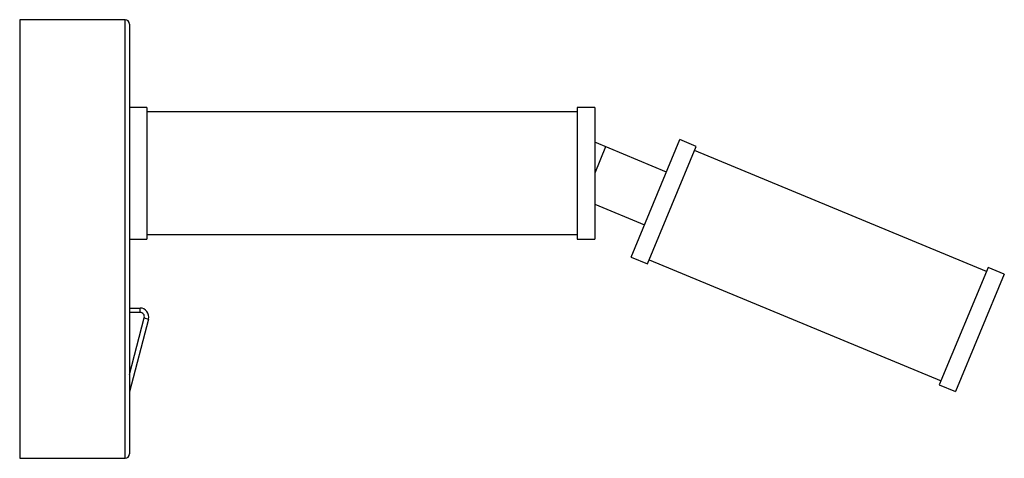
# Paper-space layout '_Izquierda' of a CAD drawing. Header units: millimetres. Extents: x 0 to 224, y -50 to 50.
import ezdxf

# ---------------------------------------------------------------- set-up
doc = ezdxf.new("R2010")
doc.units = ezdxf.units.MM

psp = doc.layouts.new('_Izquierda')

# ---------------------------------------------------------------- linework, layer by layer
at = {"color": 7, "linetype": 'Continuous', "lineweight": 25}
for p, q in [((24, 50), (0, 50)), ((0, 50), (0, -50)), ((25, 49), (25, -49)), ((29, 30), (25, 30)), ((29, 30), (29, 0)), ((131, 30), (127, 30)), ((127, 30), (127, 0)), ((131, 30), (131, 0)), ((127, 29), (29, 29)), ((139.3, -4.14), (150.41, 22.65)), ((154.11, 21.12), (150.41, 22.65)), ((147.35, 15.26), (131, 22.04)), ((143, -5.67), (154.11, 21.12)), ((220.23, -7.39), (153.72, 20.19)), ((131, 7.96), (142.37, 3.25)), ((25, 0), (29, 0)), ((29, 1), (127, 1)), ((127, 0), (131, 0)), ((139.3, -4.14), (143, -5.67)), ((143.38, -4.75), (209.89, -32.33)), ((220.61, -6.47), (209.5, -33.25)), ((224.31, -8), (220.61, -6.47)), ((224.31, -8), (213.2, -34.79)), ((25, -15.74), (27.41, -15.74)), ((27.41, -16.74), (27.41, -15.74)), ((29.34, -18.25), (25, -34.82)), ((28.38, -18), (29.34, -18.25)), ((209.5, -33.25), (213.2, -34.79)), ((0, -50), (24, -50))]:
    psp.add_line(p, q, dxfattribs=at)
at = {"color": 8, "linetype": 'Continuous', "lineweight": 25}
for p, q in [((24, -50), (24, 50)), ((133.49, 21), (131, 15)), ((27.41, -16.74), (25, -16.74)), ((25, -30.88), (28.38, -18))]:
    psp.add_line(p, q, dxfattribs=at)
at = {"color": 7, "linetype": 'Continuous', "lineweight": 25}
for centre, radius, start, end in [((24, 49), 1, 0, 90), ((27.41, -17.74), 2, 345.3135, 90), ((27.41, -17.74), 1, 345.3135, 90), ((24, -49), 1, 270, 0)]:
    psp.add_arc(centre, radius, start, end, dxfattribs=at)

doc.saveas('drawing.dxf')
